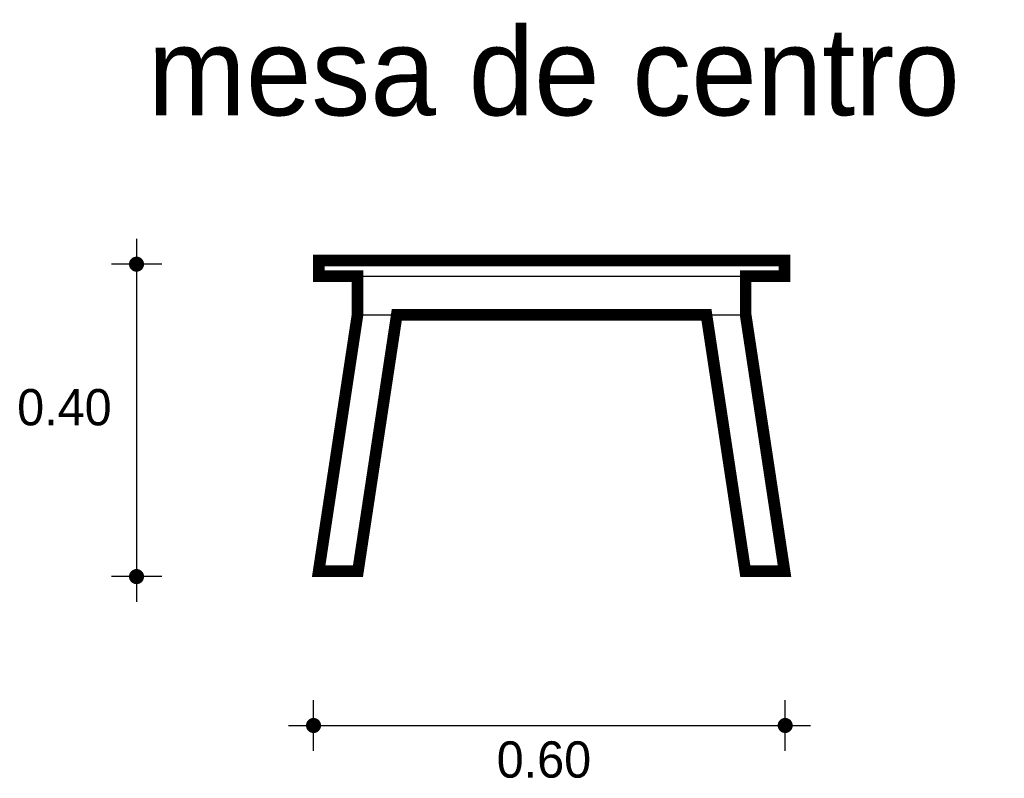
# Model space of a CAD drawing. Extents: x 0.21 to 1.48, y 1.38 to 2.36.
import ezdxf

# ---------------------------------------------------------------- set-up
doc = ezdxf.new("R2010")
doc.units = 0
doc.header["$MEASUREMENT"] = 0
for name, color, linetype in [('BORDE', 2, 'CONTINUOUS'), ('COTAS', 6, 'CONTINUOUS'), ('DIBUJO', 5, 'CONTINUOUS'), ('TEXTO', 4, 'CONTINUOUS')]:
    doc.layers.add(name, color=color, linetype=linetype)

msp = doc.modelspace()

# ---------------------------------------------------------------- linework, layer by layer
at = {"layer": 'BORDE', "const_width": 0.015}
msp.add_lwpolyline([(1.1989, 2.0294), (1.1489, 2.0294), (1.1489, 1.9794), (1.1989, 1.6494), (1.1484, 1.6494), (1.0984, 1.9794), (0.6995, 1.9794), (0.6495, 1.6494), (0.5989, 1.6494), (0.6489, 1.9794), (0.6489, 2.0294), (0.5989, 2.0294), (0.5989, 2.0494), (1.1989, 2.0494)], close=True, dxfattribs=at)
at = {"layer": 'COTAS'}
for p, q in [((0.3643, 2.0772), (0.3643, 1.6098)), ((0.3967, 2.0447), (0.3318, 2.0447)), ((0.3967, 1.6423), (0.3318, 1.6423)), ((0.5923, 1.418), (0.5923, 1.4829)), ((1.1998, 1.418), (1.1998, 1.4829)), ((0.5598, 1.4505), (1.2323, 1.4505))]:
    msp.add_line(p, q, dxfattribs=at)
at = {"layer": 'COTAS', "const_width": 0.00974}
for points in [[(0.3594, 2.0447, 1), (0.3691, 2.0447, 1)], [(0.3594, 1.6423, 1), (0.3691, 1.6423, 1)], [(0.5874, 1.4505, 1), (0.5971, 1.4505, 1)], [(1.195, 1.4505, 1), (1.2047, 1.4505, 1)]]:
    msp.add_lwpolyline(points, format="xyb", close=True, dxfattribs=at)
at = {"layer": 'DIBUJO'}
for p, q in [((0.5989, 2.0494), (1.1989, 2.0494)), ((0.5989, 2.0494), (0.5989, 2.0294)), ((1.1989, 2.0494), (1.1989, 2.0294)), ((0.5989, 2.0294), (1.1989, 2.0294)), ((0.6489, 2.0294), (0.6489, 1.9794)), ((1.1489, 2.0294), (1.1489, 1.9794)), ((0.6489, 1.9794), (0.5989, 1.6494)), ((0.6489, 1.9794), (1.1489, 1.9794)), ((1.1489, 1.9794), (1.1989, 1.6494)), ((0.6984, 1.9719), (0.6495, 1.6494)), ((1.0995, 1.9719), (1.1484, 1.6494)), ((0.5989, 1.6494), (0.6495, 1.6494)), ((1.1484, 1.6494), (1.1989, 1.6494))]:
    msp.add_line(p, q, dxfattribs=at)

# ---------------------------------------------------------------- texts
at = {"layer": 'COTAS'}
for s, p in [('0.40', (0.2105, 1.8371)), ('0.60', (0.8282, 1.3833))]:
    msp.add_text(s, height=0.04675, dxfattribs=at).set_placement(p)
at = {"layer": 'TEXTO'}
msp.add_text('mesa de centro', height=0.113495, dxfattribs=at).set_placement((0.3787, 2.2364))

doc.saveas('drawing.dxf')
